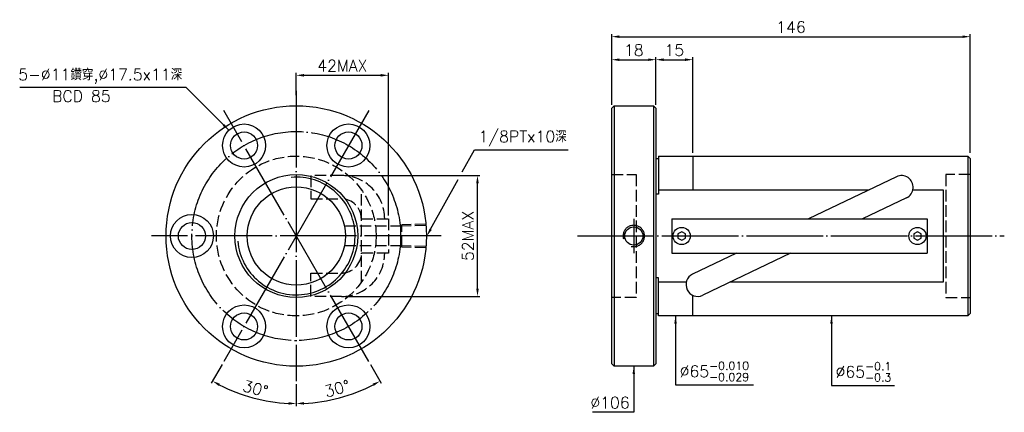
# Model space of a CAD drawing. Header units: millimetres. Extents: x -141 to 260, y 128 to 288.
import ezdxf
from ezdxf.enums import TextEntityAlignment as Align

# ---------------------------------------------------------------- set-up
doc = ezdxf.new("R2010")
doc.units = ezdxf.units.MM
doc.header["$LTSCALE"] = 1.559494
for name, pattern in [('CENTER', [22, 20, -1, 0, -1]), ('DASHED', [4, 3, -1]), ('THIN', [200000, 200000, 0])]:
    doc.linetypes.add(name, pattern=pattern)
for name, color, linetype in [('NT', 7, 'Continuous'), ('NT-DIM', 2, 'Continuous'), ('SH', 7, 'Continuous'), ('SH-DIM', 2, 'Continuous')]:
    doc.layers.add(name, color=color, linetype=linetype)
doc.styles.get("Standard").update_dxf_attribs({"font": 'simplex.shx', "bigfont": 'chineset.shx'})
doc.dimstyles.new('ISO-25', dxfattribs={"dimscale": 1.559494, "dimtxt": 3, "dimasz": 2, "dimexe": 0.646, "dimexo": 0.862, "dimgap": 1, "dimtad": 1, "dimdec": 3, "dimdsep": 46, "dimtxsty": 'Standard', "dimcen": 1.5, "dimclrd": 256, "dimclre": 256, "dimclrt": 256, "dimazin": 2, "dimtfac": 1, "dimtdec": 3, "dimtmove": 0, "dimatfit": 3, "dimfxl": 0, "dimtolj": 1, "dimlwd": -1, "dimlwe": -1, "dimarcsym": 0})

# ---------------------------------------------------------------- blocks, each defined once
blk = doc.blocks.new('*D12')
at = {"layer": 'Defpoints', "color": 0}
for p in [(246, 281.07), (100, 252), (246, 232.5)]:
    blk.add_point(p, dxfattribs=at)
at = {"layer": 'NT-DIM'}
for p, q in [((100, 253.34), (100, 282.08)), ((103.12, 281.07), (242.88, 281.07)), ((246, 233.84), (246, 282.08))]:
    blk.add_line(p, q, dxfattribs=at)
for points in [[(103.12, 281.59), (103.12, 280.55), (100, 281.07)], [(242.88, 281.59), (242.88, 280.55), (246, 281.07)]]:
    blk.add_solid(points, dxfattribs=at)
at = {"layer": 'NT-DIM', "insert": (173, 284.97), "char_height": 4.678, "attachment_point": 5}
blk.add_mtext('\\A1;146', dxfattribs=at)
blk = doc.blocks.new('*D14')
at = {"layer": 'Defpoints', "color": 0}
for p in [(118, 271.71), (100, 253), (118, 252)]:
    blk.add_point(p, dxfattribs=at)
at = {"layer": 'NT-DIM'}
for p, q in [((100, 254.34), (100, 272.72)), ((118, 253.34), (118, 272.72)), ((103.12, 271.71), (114.88, 271.71))]:
    blk.add_line(p, q, dxfattribs=at)
for points in [[(103.12, 272.23), (103.12, 271.19), (100, 271.71)], [(114.88, 272.23), (114.88, 271.19), (118, 271.71)]]:
    blk.add_solid(points, dxfattribs=at)
at = {"layer": 'NT-DIM', "insert": (109, 275.61), "char_height": 4.678, "attachment_point": 5}
blk.add_mtext('\\A1;18', dxfattribs=at)
blk = doc.blocks.new('*D16')
at = {"layer": 'Defpoints', "color": 0}
for p in [(9.08, 265.36), (-28.42, 256), (9.08, 207)]:
    blk.add_point(p, dxfattribs=at)
at = {"layer": 'NT-DIM'}
for p, q in [((-28.42, 257.34), (-28.42, 266.36)), ((-25.31, 265.36), (5.96, 265.36)), ((9.08, 208.34), (9.08, 266.36))]:
    blk.add_line(p, q, dxfattribs=at)
for points in [[(-25.31, 265.88), (-25.31, 264.84), (-28.42, 265.36)], [(5.96, 265.88), (5.96, 264.84), (9.08, 265.36)]]:
    blk.add_solid(points, dxfattribs=at)
at = {"layer": 'NT-DIM', "insert": (-9.67, 269.26), "char_height": 4.678, "attachment_point": 5}
blk.add_mtext('\\A1;42MAX', dxfattribs=at)
blk = doc.blocks.new('*D17')
at = {"layer": 'Defpoints', "color": 0}
for p in [(-10, 224.57), (45.36, 224.57), (-10, 175.43)]:
    blk.add_point(p, dxfattribs=at)
at = {"layer": 'NT-DIM'}
for p, q in [((-8.65, 224.57), (46.37, 224.57)), ((45.36, 178.55), (45.36, 221.45)), ((-8.65, 175.43), (46.37, 175.43))]:
    blk.add_line(p, q, dxfattribs=at)
for points in [[(44.84, 221.45), (45.88, 221.45), (45.36, 224.57)], [(44.84, 178.55), (45.88, 178.55), (45.36, 175.43)]]:
    blk.add_solid(points, dxfattribs=at)
at = {"layer": 'NT-DIM', "insert": (41.46, 200), "char_height": 4.678, "attachment_point": 5, "rotation": 90}
blk.add_mtext('\\A1;52MAX', dxfattribs=at)
blk = doc.blocks.new('*D39')
at = {"layer": 'Defpoints', "color": 0}
for p in [(-28.42, 259), (-57.92, 251.1), (1.08, 148.9), (-28.42, 141), (-16.59, 132.87)]:
    blk.add_point(p, dxfattribs=at)
at = {"layer": 'SH-DIM'}
for p, q in [((1.75, 147.74), (6.16, 140.1)), ((-28.42, 139.66), (-28.42, 130.83))]:
    blk.add_line(p, q, dxfattribs=at)
blk.add_arc((-28.42, 200), 68.16, 272.622, 297.378, dxfattribs=at)
for points in [[(2.67, 139.93), (3.17, 139.02), (5.66, 140.97)], [(-25.29, 131.39), (-25.32, 132.43), (-28.42, 131.84)]]:
    blk.add_solid(points, dxfattribs=at)
at = {"layer": 'SH-DIM', "insert": (-11.79, 137.93), "char_height": 4.678, "attachment_point": 5, "rotation": 15}
blk.add_mtext('\\A1;30°', dxfattribs=at)
blk = doc.blocks.new('*D40')
at = {"layer": 'Defpoints', "color": 0}
for p in [(-28.42, 259), (1.08, 251.1), (-57.92, 148.9), (-28.42, 141), (-51.74, 135.95)]:
    blk.add_point(p, dxfattribs=at)
at = {"layer": 'SH-DIM'}
for p, q in [((-58.6, 147.74), (-63.01, 140.1)), ((-28.42, 139.66), (-28.42, 130.83))]:
    blk.add_line(p, q, dxfattribs=at)
blk.add_arc((-28.42, 200), 68.16, 242.622, 267.378, dxfattribs=at)
for points in [[(-60.02, 139.02), (-59.52, 139.93), (-62.5, 140.97)], [(-31.53, 132.43), (-31.55, 131.39), (-28.42, 131.84)]]:
    blk.add_solid(points, dxfattribs=at)
at = {"layer": 'SH-DIM', "insert": (-45.06, 137.93), "char_height": 4.678, "attachment_point": 5, "rotation": 345}
blk.add_mtext('\\A1;30°', dxfattribs=at)
blk = doc.blocks.new('*D41')
at = {"layer": 'Defpoints', "color": 0}
for p in [(133, 271.71), (118, 252), (133, 232.5)]:
    blk.add_point(p, dxfattribs=at)
at = {"layer": 'SH-DIM'}
for p, q in [((118, 253.34), (118, 272.72)), ((133, 233.84), (133, 272.72)), ((121.12, 271.71), (129.88, 271.71))]:
    blk.add_line(p, q, dxfattribs=at)
for points in [[(121.12, 272.23), (121.12, 271.19), (118, 271.71)], [(129.88, 272.23), (129.88, 271.19), (133, 271.71)]]:
    blk.add_solid(points, dxfattribs=at)
at = {"layer": 'SH-DIM', "insert": (125.5, 275.61), "char_height": 4.678, "attachment_point": 5}
blk.add_mtext('\\A1;15', dxfattribs=at)

msp = doc.modelspace()

# ---------------------------------------------------------------- linework, layer by layer
at = {"layer": 'NT', "color": 3, "linetype": 'CENTER'}
for p, q in [((-28.4241, 259), (-28.4241, 141)), ((1.0759, 251.0955), (-57.9241, 148.9045)), ((1.0759, 148.9045), (-57.9241, 251.0955)), ((30.5759, 200), (-87.4241, 200))]:
    msp.add_line(p, q, dxfattribs=at)
at = {"layer": 'NT', "color": 7, "linetype": 'Continuous'}
for p, q in [((100, 252), (101, 253)), ((101, 253), (117, 253)), ((101, 253), (101, 147)), ((117, 253), (118, 252)), ((117, 253), (117, 147)), ((100, 148), (100, 252)), ((118, 252), (118, 148)), ((118, 231.5), (119, 231.5)), ((119, 232.5), (119, 217.0294)), ((119, 232.5), (245, 232.5)), ((133, 232.5), (133, 218.8149)), ((245, 232.5), (245, 167.5)), ((245, 232.5), (246, 231.5)), ((246, 231.5), (246, 168.5)), ((215.9425, 224.1061), (180.1337, 207)), ((119, 217.0294), (118, 217.0294)), ((220.0375, 215.5339), (202.173, 207)), ((124.5, 207), (228.5, 207)), ((124.5, 207), (124.5, 193)), ((228.5, 207), (228.5, 193)), ((124.5, 193), (228.5, 193)), ((150.827, 193), (132.9625, 184.4661)), ((172.8663, 193), (137.0575, 175.8939)), ((119, 182.9706), (118, 182.9706)), ((119, 167.5), (119, 182.9706)), ((133, 167.5), (133, 175.8762)), ((118, 168.5), (119, 168.5)), ((246, 168.5), (245, 167.5)), ((245, 167.5), (119, 167.5)), ((101, 147), (100, 148)), ((117, 147), (101, 147)), ((118, 148), (117, 147))]:
    msp.add_line(p, q, dxfattribs=at)
at = {"layer": 'NT', "color": 1, "linetype": 'DASHED'}
for p, q in [((100, 225), (110, 225)), ((110, 225), (110, 175)), ((246, 225), (236, 225)), ((236, 225), (236, 175)), ((-1.9241, 181.1851), (-1.9241, 218.8149)), ((-1.9241, 207), (9.0759, 207)), ((9.0759, 207), (9.0759, 193)), ((9.0759, 193), (-1.9241, 193)), ((110, 175), (100, 175)), ((236, 175), (246, 175))]:
    msp.add_line(p, q, dxfattribs=at)
for points in [[(-9.9958, 224.5717), (-22.4584, 224.5717), (-22.4584, 215.0717), (-9.9958, 215.0717)], [(-9.9958, 175.4283), (-22.4584, 175.4283), (-22.4584, 184.9283), (-9.9958, 184.9283)]]:
    msp.add_lwpolyline(points, dxfattribs=at)
at = {"layer": 'NT', "color": 7, "linetype": 'Continuous'}
for points in [[(119, 218.8149), (204.8663, 218.8149)], [(222.6324, 218.8149), (235, 218.8149), (235, 181.1851), (148.1337, 181.1851)], [(130.3676, 181.1851), (119, 181.1851)]]:
    msp.add_lwpolyline(points, dxfattribs=at)
for points in [[(128.5, 201.7321), (127, 200.866), (127, 199.134), (128.5, 198.2679), (130, 199.134), (130, 200.866)], [(224.5, 201.7321), (223, 200.866), (223, 199.134), (224.5, 198.2679), (226, 199.134), (226, 200.866)]]:
    msp.add_lwpolyline(points, close=True, dxfattribs=at)
for centre, radius in [((-28.4241, 200), 53), ((-49.6741, 236.8061), 8.75), ((-7.1741, 236.8061), 8.75), ((-49.6741, 236.8061), 5.5), ((-7.1741, 236.8061), 5.5), ((-28.4241, 200), 25), ((-28.4241, 200), 20), ((-70.9241, 200), 8.75), ((-70.9241, 200), 5.5), ((128.5, 200), 3.5), ((224.5, 200), 3.5), ((-49.6741, 163.1939), 8.75), ((-49.6741, 163.1939), 5.5), ((-7.1741, 163.1939), 8.75), ((-7.1741, 163.1939), 5.5)]:
    msp.add_circle(centre, radius, dxfattribs=at)
at = {"layer": 'NT', "color": 3, "linetype": 'CENTER'}
msp.add_circle((-28.4241, 200), 42.5, dxfattribs=at)
at = {"layer": 'NT', "color": 1, "linetype": 'DASHED'}
msp.add_circle((-28.4241, 200), 32.5, dxfattribs=at)
for centre, radius, start, end in [((-9.9958, 207), 17.5717, 0, 90), ((-9.9958, 207), 8.0717, 0, 90), ((-9.9958, 193), 17.5717, 270, 0), ((-9.9958, 193), 8.0717, 270, 0)]:
    msp.add_arc(centre, radius, start, end, dxfattribs=at)
at = {"layer": 'NT', "color": 7, "linetype": 'Continuous'}
for centre, start, end in [((217.99, 219.82), 295.534061, 115.534061), ((135.01, 180.18), 115.534061, 295.534061)]:
    msp.add_arc(centre, 4.75, start, end, dxfattribs=at)
at = {"layer": 'NT', "color": 5, "linetype": 'THIN'}
msp.add_arc((-28.4241, 200), 23.945, 185, 95, dxfattribs=at)
at = {"layer": 'NT-DIM'}
for p, q in [((39.132, 226.0352), (44.0838, 235.009)), ((44.0838, 235.009), (44.1838, 235.009)), ((44.1838, 235.009), (82.28, 235.009)), ((26.2722, 202.7308), (37.4728, 223.0284))]:
    msp.add_line(p, q, dxfattribs=at)
at = {"layer": 'NT-DIM', "color": 3, "linetype": 'CENTER'}
for p, q in [((109, 207), (109, 193)), ((102, 200), (116, 200))]:
    msp.add_line(p, q, dxfattribs=at)
at = {"layer": 'NT-DIM', "color": 7, "linetype": 'Continuous'}
msp.add_circle((109, 200), 3.706, dxfattribs=at)
at = {"layer": 'NT-DIM', "color": 5, "linetype": 'THIN'}
msp.add_arc((109, 200), 4.36, 255, 195, dxfattribs=at)
at = {"layer": 'NT-DIM'}
msp.add_solid([(26.7274, 202.4797), (24.7653, 200), (25.8171, 202.982)], dxfattribs=at)
at = {"layer": 'SH', "color": 3, "linetype": 'CENTER'}
msp.add_line((86.0571, 200), (259.8667, 200), dxfattribs=at)
at = {"layer": 'SH-DIM', "color": 1, "linetype": 'DASHED'}
for p, q in [((24.5759, 204.864), (14.5808, 204.5516)), ((14.5808, 195.4484), (14.5808, 204.5516)), ((14.5808, 203.9706), (-8.4192, 203.9706)), ((24.5759, 204.283), (14.5808, 203.9706)), ((14.5808, 196.0294), (-8.4192, 196.0294)), ((24.5759, 195.717), (14.5808, 196.0294)), ((24.5759, 195.136), (14.5808, 195.4484))]:
    msp.add_line(p, q, dxfattribs=at)

# ---------------------------------------------------------------- texts
at = {"layer": 'NT-DIM'}
msp.add_text('BCD 85', height=4.67848, dxfattribs=at).set_placement((-115.9201, 259.2135), align=Align.TOP_CENTER)
for s, insert, char_height, attachment_point in [('5-%%C11鑽穿,%%C17.5x11深', (-74.8701, 261.9021), 4.678481, 9), ('\\A1;\\A1;1/8PTx10深', (45.7433, 236.5685), 4.678481, 7), ('\\A1;%%C65{\\H0.7x;\\S-0.010^ -0.029;}', (127.6595, 140.9886), 4.678481, 7), ('\\A1;%%C65{\\H0.7x;\\S-0.1^ -0.3;}', (191.1595, 140.8031), 4.678481, 7), ('\\A1;%%c106', (107.3405, 129.8456), 4.67848, 9)]:
    msp.add_mtext(s, dxfattribs=dict(at, insert=insert, char_height=char_height, attachment_point=attachment_point))

# ---------------------------------------------------------------- dimensions: what is measured, and where the dimension line sits
for base, p1, p2, picture, middle in [((246, 281.0709), (100, 252), (246, 232.5), '*D12', (173, 284.9696)), ((118, 271.7139), (100, 253), (118, 252), '*D14', (109, 275.6127))]:
    dim = msp.add_linear_dim(base=base, p1=p1, p2=p2, dimstyle='ISO-25', dxfattribs=at)
    dim.commit()
    dim.dimension.update_dxf_attribs({"geometry": picture, "text_midpoint": middle})
dim = msp.add_linear_dim(base=(9.0759, 265.357), p1=(-28.4241, 256), p2=(9.0759, 207), text='42MAX', dimstyle='ISO-25', dxfattribs=at)
dim.commit()
dim.dimension.update_dxf_attribs({"geometry": '*D16', "text_midpoint": (-9.6741, 269.2557)})
dim = msp.add_linear_dim(base=(45.3591, 224.572), p1=(-9.9961, 175.428), p2=(-9.9961, 224.572), angle=90, text='52MAX', dimstyle='ISO-25', dxfattribs=at)
dim.commit()
dim.dimension.update_dxf_attribs({"geometry": '*D17', "text_midpoint": (41.4604, 200)})
at = {"layer": 'SH-DIM'}
dim = msp.add_linear_dim(base=(133, 271.7139), p1=(118, 252), p2=(133, 232.5), dimstyle='ISO-25', dxfattribs=at)
dim.commit()
dim.dimension.update_dxf_attribs({"geometry": '*D41', "text_midpoint": (125.5, 275.6127)})
for base, line2, picture, middle in [((-51.7367, 135.9492), ((-57.9241, 148.9045), (1.0759, 251.0955)), '*D40', (-45.0565, 137.927)), ((-16.588, 132.8741), ((1.0759, 148.9045), (-57.9241, 251.0955)), '*D39', (-11.7917, 137.927))]:
    dim = msp.add_angular_dim_2l(base=base, line1=((-28.4241, 259), (-28.4241, 141)), line2=line2, dimstyle='ISO-25', dxfattribs=at)
    dim.commit()
    dim.dimension.update_dxf_attribs({"geometry": picture, "text_midpoint": middle})

# ---------------------------------------------------------------- leaders
at = {"layer": 'NT-DIM', "annotation_type": 0, "has_hookline": 1}
for points, hookline_direction, text_width in [([(-55.8611, 242.993), (-73.2106, 260.3426), (-73.3106, 260.3426)], 1, 66.1671), ([(126, 167.5), (126, 139.4291), (126.1, 139.4291)], 0, 30.1428), ([(189.5, 167.5), (189.5, 139.2436), (189.6, 139.2436)], 0, 24.0608), ([(109, 147), (109, 128.2861), (108.9, 128.2861)], 1, 15.1494)]:
    msp.add_leader(points, dimstyle='ISO-25', dxfattribs=dict(at, hookline_direction=hookline_direction, text_width=text_width))

doc.saveas('drawing.dxf')
